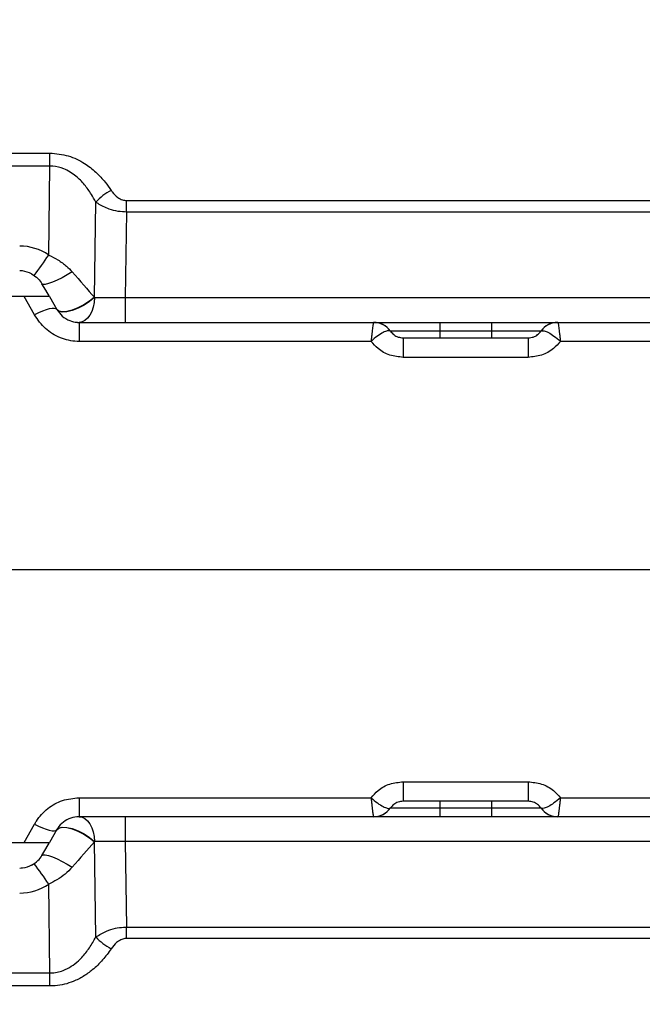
# Model space of a CAD drawing. Extents: x 0 to 16820, y 0 to 11880.
# Tile 41 of 77: x 8684 to 8805, y 6317 to 6509. Entities that reach past the tile are written whole.
import ezdxf

# ---------------------------------------------------------------- set-up
doc = ezdxf.new("R2010")
doc.units = 0
doc.header["$LTSCALE"] = 20
doc.layers.get('0').update_dxf_attribs({"linetype": 'CONTINUOUS'})
doc.styles.add('SLDTEXTSTYLE0', font='TXT', dxfattribs={"width": 0.605})
doc.dimstyles.new('SLDDIMSTYLE0', dxfattribs={"dimtxt": 100, "dimasz": 100, "dimexe": 0, "dimexo": 0.0625, "dimgap": 25, "dimtad": 1, "dimdec": 1, "dimrnd": 1e-09, "dimzin": 12, "dimtxsty": 'SLDTEXTSTYLE0', "dimsah": 1, "dimcen": 0, "dimazin": 3, "dimtfac": 1, "dimtofl": 0, "dimtmove": 0, "dimatfit": 3, "dimtolj": 1, "dimtzin": 12})
doc.dimstyles.new('SLDDIMSTYLE1', dxfattribs={"dimtxt": 100, "dimasz": 100, "dimexe": 0, "dimexo": 0.0625, "dimgap": 25, "dimtad": 1, "dimdec": 4, "dimlfac": 20, "dimzin": 12, "dimtxsty": 'SLDTEXTSTYLE0', "dimsah": 1, "dimcen": 0.09, "dimazin": 3, "dimtfac": 1, "dimtofl": 0, "dimtmove": 0, "dimatfit": 3, "dimtolj": 1, "dimtzin": 12})

# ---------------------------------------------------------------- blocks, each defined once
blk = doc.blocks.new('_D')
at = {"color": 7, "linetype": 'CONTINUOUS'}
for q in [(10380.8, 9036.16), (8366, 6401.82)]:
    blk.add_line((9334.36, 7667.96), q, dxfattribs=at)
blk.add_solid([(9334.36, 7667.96), (9407.03, 7738.27), (9383.2, 7756.5)], dxfattribs=at)
at = {"color": 7, "linetype": 'CONTINUOUS', "insert": (10032.55, 8792.98), "char_height": 100, "attachment_point": 1, "rotation": 52.5905, "style": 'SLDTEXTSTYLE0'}
blk.add_mtext('R1594', dxfattribs=at)
blk = doc.blocks.new('_D_1')
at = {"color": 7, "linetype": 'CONTINUOUS'}
blk.add_line((11867.49, 8642.4), (8366, 6401.82), dxfattribs=at)
blk.add_solid([(11867.49, 8642.4), (11775.17, 8601.13), (11791.34, 8575.86)], dxfattribs=at)
at = {"color": 7, "linetype": 'CONTINUOUS', "insert": (9875.65, 7520.81), "char_height": 100, "attachment_point": 1, "rotation": 32.6149, "style": 'SLDTEXTSTYLE0'}
blk.add_mtext('R4157', dxfattribs=at)
blk = doc.blocks.new('_D_2')
at = {"color": 7, "linetype": 'CONTINUOUS'}
for p, q in [((4232.76, 7130.62), (3693.35, 7225.73)), ((8406, 6401.82), (13110.72, 6401.82))]:
    blk.add_line(p, q, dxfattribs=at)
blk.add_arc((8366, 6401.82), 4714.73, 0, 170, dxfattribs=at)
for points in [[(3722.9, 7220.52), (3756.05, 7316.05), (3726.56, 7321.58)], [(13080.72, 6401.82), (13094.66, 6501.97), (13064.66, 6501.66)]]:
    blk.add_solid(points, dxfattribs=at)
at = {"color": 7, "linetype": 'CONTINUOUS', "insert": (8646.6, 11239.4), "char_height": 100, "attachment_point": 1, "rotation": 355, "style": 'SLDTEXTSTYLE0'}
blk.add_mtext('170°', dxfattribs=at)
blk = doc.blocks.new('_D_3')
at = {"color": 7, "linetype": 'CONTINUOUS'}
for p, q in [((8406, 6401.82), (13085.4, 6401.82)), ((4232.76, 5673.02), (3718.3, 5582.3))]:
    blk.add_line(p, q, dxfattribs=at)
blk.add_arc((8366, 6401.82), 4689.4, 190, 0, dxfattribs=at)
for points in [[(13055.4, 6401.82), (13039.33, 6301.99), (13069.33, 6301.67)], [(3747.84, 5587.51), (3751.51, 5486.46), (3781, 5491.99)]]:
    blk.add_solid(points, dxfattribs=at)
at = {"color": 7, "linetype": 'CONTINUOUS', "insert": (8621.93, 1846.3), "char_height": 100, "attachment_point": 1, "rotation": 5, "style": 'SLDTEXTSTYLE0'}
blk.add_mtext('170°', dxfattribs=at)

msp = doc.modelspace()

# ---------------------------------------------------------------- linework, layer by layer
at = {"color": 8, "linetype": 'CONTINUOUS'}
for p, q in [((8661.7676033, 6482.6910643), (8690.2262582, 6482.6910643)), ((8690.2262582, 6480.1517649), (8690.2262582, 6482.6910643)), ((8690.2262582, 6480.1517649), (8661.7676033, 6480.1517649)), ((8689.9767531, 6462.9029928), (8690.2262582, 6480.1517649)), ((8698.8548649, 6454.6848013), (8699.122162, 6473.1640293)), ((8705.0924016, 6473.4754337), (8836.9014574, 6473.4754337)), ((8705.0924016, 6471.2453856), (8705.0924016, 6473.4754337)), ((8705.0924016, 6471.2453856), (8704.8522843, 6454.6452983)), ((8836.9014574, 6471.2453856), (8705.0924016, 6471.2453856)), ((8687.2234358, 6451.274339), (8685.2366639, 6454.8197946)), ((8704.8522843, 6454.6452983), (8704.8522843, 6449.8197956)), ((8704.8522843, 6454.6452983), (8837.1415747, 6454.6452983)), ((8695.8836926, 6449.8197956), (8695.8836926, 6446.122825)), ((8765.9969343, 6449.8197956), (8765.9969343, 6448.1055102)), ((8775.9969248, 6449.8197956), (8775.9969248, 6448.1055102)), ((8756.3818706, 6448.1055102), (8756.2889768, 6448.181372)), ((8765.9969343, 6448.1055102), (8756.3818706, 6448.1055102)), ((8765.9969343, 6448.1055102), (8765.9969343, 6446.819797)), ((8775.9969248, 6448.1055102), (8765.9969343, 6448.1055102)), ((8785.6119884, 6448.1055102), (8775.9969248, 6448.1055102)), ((8775.9969248, 6448.1055102), (8775.9969248, 6446.819797)), ((8785.6119884, 6448.1055102), (8785.7048525, 6448.181372)), ((8752.5988234, 6446.122825), (8695.8836926, 6446.122825)), ((8758.8438107, 6446.819797), (8758.8438107, 6443.0319181)), ((8783.1500484, 6446.819797), (8783.1500484, 6443.0319181)), ((8846.1101664, 6446.122825), (8789.3950356, 6446.122825)), ((8783.1500484, 6443.0319181), (8758.8438107, 6443.0319181)), ((8603.7237359, 6401.8197952), (8881.6832019, 6401.8197952)), ((8758.8438107, 6360.6076723), (8783.1500484, 6360.6076723)), ((8758.8438107, 6360.6076723), (8758.8438107, 6356.8197934)), ((8783.1500484, 6360.6076723), (8783.1500484, 6356.8197934)), ((8695.8836926, 6357.5167654), (8752.5988234, 6357.5167654)), ((8695.8836926, 6357.5167654), (8695.8836926, 6353.8197948)), ((8765.9969343, 6356.8197934), (8765.9969343, 6355.5340803)), ((8775.9969248, 6356.8197934), (8775.9969248, 6355.5340803)), ((8789.3950356, 6357.5167654), (8846.1101664, 6357.5167654)), ((8756.2889768, 6355.4582185), (8756.3818706, 6355.5340803)), ((8756.3818706, 6355.5340803), (8765.9969343, 6355.5340803)), ((8765.9969343, 6355.5340803), (8765.9969343, 6353.8197948)), ((8765.9969343, 6355.5340803), (8775.9969248, 6355.5340803)), ((8775.9969248, 6355.5340803), (8785.6119884, 6355.5340803)), ((8775.9969248, 6355.5340803), (8775.9969248, 6353.8197948)), ((8785.6119884, 6355.5340803), (8785.7048525, 6355.4582185)), ((8685.2366639, 6348.8197958), (8687.2234358, 6352.3652515)), ((8704.8522843, 6353.8197948), (8704.8522843, 6348.9942922)), ((8699.122162, 6330.4755612), (8698.8548649, 6348.9547892)), ((8837.1415747, 6348.9942922), (8704.8522843, 6348.9942922)), ((8704.8522843, 6348.9942922), (8705.0924016, 6332.3942049)), ((8690.2262582, 6323.4878255), (8689.9767531, 6340.7365976)), ((8705.0924016, 6332.3942049), (8836.9014574, 6332.3942049)), ((8705.0924016, 6330.1641567), (8705.0924016, 6332.3942049)), ((8836.9014574, 6330.1641567), (8705.0924016, 6330.1641567)), ((8661.7676033, 6323.4878255), (8690.2262582, 6323.4878255)), ((8690.2262582, 6320.9485261), (8690.2262582, 6323.4878255)), ((8690.2262582, 6320.9485261), (8661.7676033, 6320.9485261))]:
    msp.add_line(p, q, dxfattribs=at)
at = {"color": 7, "linetype": 'CONTINUOUS'}
for p, q in [((8685.2366639, 6454.8197946), (8666.7571975, 6454.8197946)), ((8690.1101781, 6454.8197946), (8691.5535642, 6452.319797)), ((8695.8836926, 6449.8197956), (8753.091277, 6449.8197956)), ((8753.1479014, 6449.8197956), (8765.9969343, 6449.8197956)), ((8765.9969343, 6449.8197956), (8775.9969248, 6449.8197956)), ((8775.9969248, 6449.8197956), (8788.8115658, 6449.8197956)), ((8788.902582, 6449.8197956), (8846.1101664, 6449.8197956)), ((8758.8438107, 6446.819797), (8783.1500484, 6446.819797)), ((8783.1500484, 6356.8197934), (8758.8438107, 6356.8197934)), ((8753.091277, 6353.8197948), (8695.8836926, 6353.8197948)), ((8765.9969343, 6353.8197948), (8753.1822933, 6353.8197948)), ((8775.9969248, 6353.8197948), (8765.9969343, 6353.8197948)), ((8788.8459576, 6353.8197948), (8775.9969248, 6353.8197948)), ((8846.1101664, 6353.8197948), (8788.902582, 6353.8197948)), ((8691.5535642, 6351.3197935), (8690.1101781, 6348.8197958)), ((8666.7571975, 6348.8197958), (8685.2366639, 6348.8197958))]:
    msp.add_line(p, q, dxfattribs=at)
at = {"color": 8, "linetype": 'CONTINUOUS', "flags": 128}
for points in [[(8694.5303692, 6459.6315546), (8693.5710622, 6459.0436964), (8692.5821615, 6458.4958366), (8691.6146291, 6458.0162166), (8690.7183541, 6457.6295576), (8689.9395002, 6457.355786), (8689.318241, 6457.209017), (8688.8865842, 6457.1968092), (8688.666792, 6457.3197959)], [(8698.8548649, 6454.6848013), (8697.9064358, 6453.9154431), (8696.8181146, 6453.2110652), (8695.6641389, 6452.6197276), (8694.5232464, 6452.181775), (8693.4732808, 6451.9270955), (8692.5859166, 6451.8730639), (8691.9216527, 6452.0233645), (8691.5258778, 6452.3677452)], [(8698.873104, 6454.6367413), (8697.9239596, 6453.8689925), (8696.8358768, 6453.1660004), (8695.6829442, 6452.5756499), (8694.543661, 6452.1381444), (8693.4956623, 6451.8832861), (8692.6102949, 6451.8284275), (8691.9479085, 6451.9773124), (8691.5535642, 6452.319797)], [(8698.873104, 6454.6367413), (8698.7974061, 6453.6877422), (8698.6149265, 6452.7802466), (8698.3322812, 6451.9475324), (8697.9598416, 6451.2201248), (8697.5113167, 6450.624693), (8697.0030976, 6450.1830748), (8696.4538408, 6449.9114564), (8695.8836926, 6449.8197956)], [(8691.5535642, 6452.319797), (8691.3722767, 6452.4755961), (8691.0597397, 6452.547375), (8690.6258477, 6452.5328612), (8690.0842799, 6452.4325131), (8689.4522322, 6452.2495082), (8688.7496723, 6451.9896357), (8687.9988028, 6451.6611135), (8687.2234358, 6451.274339)], [(8687.2234358, 6352.3652515), (8687.9988028, 6351.9784769), (8688.7496723, 6351.6499548), (8689.4522322, 6351.3900822), (8690.0842799, 6351.2070774), (8690.6258477, 6351.1067292), (8691.0597397, 6351.0922155), (8691.3722767, 6351.1639944), (8691.5535642, 6351.3197935)], [(8695.8836926, 6353.8197948), (8696.4538408, 6353.728134), (8697.0030976, 6353.4565157), (8697.5113167, 6353.0148974), (8697.9598416, 6352.4194656), (8698.3322812, 6351.692058), (8698.6149265, 6350.8593439), (8698.7974061, 6349.9518482), (8698.873104, 6349.0028492)], [(8691.5258778, 6351.2718453), (8691.9216527, 6351.616226), (8692.5859166, 6351.7665266), (8693.4732808, 6351.7124949), (8694.5232464, 6351.4578155), (8695.6641389, 6351.0198629), (8696.8181146, 6350.4285252), (8697.9064358, 6349.7241473), (8698.8548649, 6348.9547892)], [(8691.5535642, 6351.3197935), (8691.9479085, 6351.662278), (8692.6102949, 6351.811163), (8693.4956623, 6351.7563044), (8694.543661, 6351.5014461), (8695.6829442, 6351.0639405), (8696.8358768, 6350.47359), (8697.9239596, 6349.770598), (8698.873104, 6349.0028492)], [(8688.666792, 6346.3197945), (8688.8865842, 6346.4427812), (8689.318241, 6346.4305735), (8689.9395002, 6346.2838045), (8690.7183541, 6346.0100329), (8691.6146291, 6345.6233738), (8692.5821615, 6345.1437539), (8693.5710622, 6344.5958941), (8694.5303692, 6344.0080358)]]:
    msp.add_lwpolyline(points, dxfattribs=at)
at = {"color": 7, "linetype": 'CONTINUOUS', "flags": 128}
for points in [[(8690.1101781, 6454.8197946), (8689.3923296, 6456.0631289), (8688.666792, 6457.3197959)], [(8688.666792, 6346.3197945), (8689.3923296, 6347.5764616), (8690.1101781, 6348.8197958)]]:
    msp.add_lwpolyline(points, dxfattribs=at)
at = {"color": 7, "linetype": 'CONTINUOUS'}
for centre, radius, start, end in [((8365.9969283, 6401.8197952), 4157, 190, 170), ((8365.9969283, 6401.8197952), 1594, 190, 170), ((8753.0992594, 6445.8197952), 4, 34.849904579, 90), ((8788.8945973, 6445.8197952), 4, 90, 145.150095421), ((8753.0992594, 6357.8197952), 4, 270, 325.150095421), ((8788.8945973, 6357.8197952), 4, 214.849904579, 270)]:
    msp.add_arc(centre, radius, start, end, dxfattribs=at)
at = {"color": 8, "linetype": 'CONTINUOUS'}
for centre, radius, start, end in [((8707.3544844, 6465.4829281), 11.2592383, 117.698083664, 136.983861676), ((8684.3366743, 6454.6452977), 10, 55.666570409, 90), ((8638.858042, 6496.3755609), 61.1026631, 322.227686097, 326.783192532), ((8753.0858799, 6445.8695864), 3.9502129, 35.819284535, 89.921717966), ((8788.9080172, 6445.8694539), 3.9503455, 90.078831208, 144.179732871), ((8753.0858799, 6357.7700041), 3.9502129, 270.078282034, 324.180715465), ((8788.9080172, 6357.7701366), 3.9503455, 215.820267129, 269.921168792), ((8638.858042, 6307.2640296), 61.1026631, 33.216807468, 37.772313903), ((8684.3366743, 6348.9942927), 10, 270, 304.333429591), ((8707.3544844, 6338.1566623), 11.2592383, 223.016138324, 242.301916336)]:
    msp.add_arc(centre, radius, start, end, dxfattribs=at)
for centre, major_axis, ratio, start_param, end_param in [((8689.999676, 6465.0111886), (-14.7558246, 16.9719826), 0.0051745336, 1.8888286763, 2.2203797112), ((8704.6404749, 6439.652581), (-9.6352478, 25.2766889), 0.002384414, 0.932986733, 0.9353497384), ((8704.8598634, 6454.8197952), (10.0020923, 0.0723817), 0.017439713, 4.0705707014, 4.7115057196), ((8689.999676, 6338.6284018), (14.7558246, 16.9719826), 0.0051745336, 0.9212129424, 1.2527639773), ((8704.6404749, 6363.9870095), (9.6352478, 25.2766889), 0.002384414, 2.2062429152, 2.2086059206), ((8704.8598634, 6348.8197952), (10.0020923, -0.0723817), 0.017439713, 1.5716795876, 2.2126146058)]:
    msp.add_ellipse(centre, major_axis=major_axis, ratio=ratio, start_param=start_param, end_param=end_param, dxfattribs=at)
for points, knots in [([(8690.2262582, 6482.6910643), (8691.4344082, 6482.5803419), (8693.853766, 6482.3586169), (8696.8384641, 6480.8578416), (8699.1751638, 6479.035286), (8700.8569438, 6477.2341847), (8701.7461768, 6475.9804834), (8702.1210505, 6475.451961)], [0, 0, 0, 0, 0.236583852, 0.473766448, 0.666347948, 0.8593424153, 1, 1, 1, 1]), ([(8699.122162, 6473.1640293), (8698.8439179, 6473.6742354), (8698.1978793, 6474.858853), (8696.9586321, 6476.5929482), (8695.2345977, 6478.3598664), (8693.1547275, 6479.6694924), (8691.3205888, 6480.1297027), (8690.4095523, 6480.1480696), (8690.2262582, 6480.1517649)], [0, 0, 0, 0, 0.150830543, 0.3502046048, 0.5490208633, 0.7792513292, 0.9555869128, 1, 1, 1, 1]), ([(8702.1210505, 6475.451961), (8702.1911411, 6475.3511995), (8702.5462209, 6474.8407407), (8703.2053703, 6474.1433423), (8704.2050183, 6473.565506), (8704.8190001, 6473.5031849), (8705.0924016, 6473.4754337)], [0, 0, 0, 0, 0.1043723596, 0.5287512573, 0.7901563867, 1, 1, 1, 1]), ([(8705.0924016, 6471.2453856), (8704.5518689, 6471.2740536), (8703.3866951, 6471.3358504), (8701.4470065, 6471.8562669), (8700.0310915, 6472.5440381), (8699.2644546, 6473.0669699), (8699.122162, 6473.1640293)], [0, 0, 0, 0, 0.2390474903, 0.5152914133, 0.9100350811, 1, 1, 1, 1]), ([(8689.9767531, 6462.9029928), (8690.5817473, 6462.5987505), (8691.8092222, 6461.9814722), (8693.3444969, 6460.8713123), (8694.1720358, 6460.0061704), (8694.5303692, 6459.6315546)], [0, 0, 0, 0, 0.3552802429, 0.7208293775, 1, 1, 1, 1]), ([(8695.8836926, 6446.122825), (8695.7526167, 6446.1245099), (8694.5112484, 6446.140467), (8692.1340379, 6446.6737479), (8689.1555328, 6448.4769902), (8687.8693508, 6450.3391635), (8687.2234358, 6451.274339)], [0, 0, 0, 0, 0.036930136, 0.3497506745, 0.6734475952, 1, 1, 1, 1]), ([(8753.091277, 6449.8197956), (8753.0710867, 6449.7688954), (8753.0314347, 6449.6689315), (8752.9139419, 6448.8919283), (8752.7929676, 6447.9202847), (8752.6849707, 6446.9538994), (8752.6281573, 6446.4105175), (8752.5993102, 6446.1275988), (8752.5988234, 6446.122825)], [0, 0, 0, 0, 0.2469159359, 0.4849225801, 0.7348171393, 0.8643423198, 0.9977109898, 1, 1, 1, 1]), ([(8788.902582, 6449.8197956), (8788.9227723, 6449.7688954), (8788.9624244, 6449.6689315), (8789.0799172, 6448.8919283), (8789.2008914, 6447.9202847), (8789.3088884, 6446.9538994), (8789.3657017, 6446.4105175), (8789.3945489, 6446.1275988), (8789.3950356, 6446.122825)], [0, 0, 0, 0, 0.2469159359, 0.4849225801, 0.7348171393, 0.8643423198, 0.9977109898, 1, 1, 1, 1]), ([(8756.2889768, 6448.181372), (8756.1367282, 6448.2037825), (8755.8378779, 6448.2477723), (8754.9533205, 6447.8798914), (8753.8545194, 6447.1909305), (8753.0192746, 6446.5062847), (8752.6024391, 6446.1261226), (8752.5988234, 6446.122825)], [0, 0, 0, 0, 0.24730578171, 0.4854390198, 0.73543128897, 0.997705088, 1, 1, 1, 1]), ([(8785.7048525, 6448.181372), (8785.8571132, 6448.2037827), (8786.1559864, 6448.2477729), (8787.0405366, 6447.8798914), (8788.1393403, 6447.1909304), (8788.9745844, 6446.5062847), (8789.3914199, 6446.1261226), (8789.3950356, 6446.122825)], [0, 0, 0, 0, 0.2473069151, 0.4854397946, 0.7354316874, 0.9977050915, 1, 1, 1, 1]), ([(8758.8438107, 6443.0319181), (8757.9664648, 6443.1208132), (8756.2065851, 6443.299129), (8754.0425598, 6444.516694), (8753.0314863, 6445.6414952), (8752.5988234, 6446.122825)], [0, 0, 0, 0, 0.3625346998, 0.7272131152, 1, 1, 1, 1]), ([(8789.3950356, 6446.122825), (8788.9623727, 6445.6414952), (8787.9512993, 6444.516694), (8785.787274, 6443.299129), (8784.0273943, 6443.1208132), (8783.1500484, 6443.0319181)], [0, 0, 0, 0, 0.2727868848, 0.6374653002, 1, 1, 1, 1]), ([(8752.5988234, 6357.5167654), (8753.0314863, 6357.9980952), (8754.0425598, 6359.1228964), (8756.2065851, 6360.3404614), (8757.9664648, 6360.5187772), (8758.8438107, 6360.6076723)], [0, 0, 0, 0, 0.2727868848, 0.6374653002, 1, 1, 1, 1]), ([(8783.1500484, 6360.6076723), (8784.0273943, 6360.5187772), (8785.787274, 6360.3404614), (8787.9512993, 6359.1228964), (8788.9623727, 6357.9980952), (8789.3950356, 6357.5167654)], [0, 0, 0, 0, 0.3625346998, 0.7272131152, 1, 1, 1, 1]), ([(8687.2234358, 6352.3652515), (8687.3434533, 6352.5691699), (8688.0136316, 6353.7078511), (8689.6753674, 6355.50475), (8692.5910537, 6357.1905633), (8694.7882926, 6357.408244), (8695.8836926, 6357.5167654)], [0, 0, 0, 0, 0.0688460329, 0.3844365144, 0.6931201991, 1, 1, 1, 1]), ([(8752.5988234, 6357.5167654), (8752.6024391, 6357.5134679), (8753.0192746, 6357.1333058), (8753.8545194, 6356.44866), (8754.9533205, 6355.7596991), (8755.8378779, 6355.3918181), (8756.1367282, 6355.4358079), (8756.2889768, 6355.4582185)], [0, 0, 0, 0, 0.002294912, 0.264568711, 0.5145609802, 0.7526942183, 1, 1, 1, 1]), ([(8752.5988234, 6357.5167654), (8752.5993102, 6357.5119916), (8752.6281573, 6357.229073), (8752.6849707, 6356.685691), (8752.7929676, 6355.7193057), (8752.9139419, 6354.7476621), (8753.0314347, 6353.970659), (8753.0710867, 6353.8706951), (8753.091277, 6353.8197948)], [0, 0, 0, 0, 0.0022890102, 0.1356576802, 0.2651828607, 0.5150774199, 0.7530840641, 1, 1, 1, 1]), ([(8789.3950356, 6357.5167654), (8789.3914199, 6357.5134679), (8788.9745844, 6357.1333058), (8788.1393403, 6356.44866), (8787.0405366, 6355.759699), (8786.1559864, 6355.3918176), (8785.8571132, 6355.4358077), (8785.7048525, 6355.4582185)], [0, 0, 0, 0, 0.0022949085, 0.2645683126, 0.5145602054, 0.7526930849, 1, 1, 1, 1]), ([(8789.3950356, 6357.5167654), (8789.3945489, 6357.5119916), (8789.3657017, 6357.229073), (8789.3088884, 6356.685691), (8789.2008914, 6355.7193057), (8789.0799172, 6354.7476621), (8788.9624244, 6353.970659), (8788.9227723, 6353.8706951), (8788.902582, 6353.8197948)], [0, 0, 0, 0, 0.0022890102, 0.1356576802, 0.2651828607, 0.5150774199, 0.7530840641, 1, 1, 1, 1]), ([(8694.5303692, 6344.0080358), (8694.0913651, 6343.5568627), (8693.2007302, 6342.64154), (8691.6385908, 6341.5644108), (8690.5105814, 6341.0025141), (8689.9767531, 6340.7365976)], [0, 0, 0, 0, 0.3386352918, 0.6870104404, 1, 1, 1, 1]), ([(8699.122162, 6330.4755612), (8699.7905278, 6330.8892927), (8700.9193505, 6331.588056), (8702.8204084, 6332.1707826), (8704.1572352, 6332.3710313), (8704.8918138, 6332.3892343), (8705.0924016, 6332.3942049)], [0, 0, 0, 0, 0.39944626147, 0.67463648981, 0.91115458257, 1, 1, 1, 1]), ([(8690.2262582, 6323.4878255), (8690.4832732, 6323.4954388), (8691.5570436, 6323.5272457), (8692.7111337, 6323.8864744), (8694.0468565, 6324.5467896), (8695.1285136, 6325.2602385), (8696.5736971, 6326.6145883), (8697.9453251, 6328.3554852), (8698.7274299, 6329.7644499), (8699.122162, 6330.4755612)], [0, 0, 0, 0, 0.0622450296, 0.2600503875, 0.2862964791, 0.4318735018, 0.5822360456, 0.7891525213, 1, 1, 1, 1]), ([(8705.0924016, 6330.1641567), (8704.9919626, 6330.1604229), (8704.6168493, 6330.1464779), (8703.9175331, 6329.9301173), (8702.9485075, 6329.286363), (8702.4382358, 6328.6088019), (8702.1210505, 6328.1876294)], [0, 0, 0, 0, 0.0773328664, 0.288817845, 0.55792861, 1, 1, 1, 1]), ([(8702.1210505, 6328.1876294), (8701.5850495, 6327.4459039), (8700.5138777, 6325.9636014), (8698.6711356, 6324.171165), (8696.7384903, 6322.7788336), (8694.3934007, 6321.5855337), (8692.123544, 6320.9994635), (8690.5688057, 6320.9577227), (8690.2262582, 6320.9485261)], [0, 0, 0, 0, 0.1982492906, 0.3961915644, 0.5454266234, 0.6944148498, 0.9326719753, 1, 1, 1, 1])]:
    msp.add_open_spline(points, degree=3, knots=knots, dxfattribs=at)
at = {"color": 7, "linetype": 'CONTINUOUS'}
for points, knots in [([(8686.6616322, 6459.2463633), (8686.0888407, 6459.4861332), (8685.3393068, 6459.7998872), (8684.5279776, 6459.8464384), (8684.3366636, 6459.8574153)], [0, 0, 0, 0, 0.76419688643, 1, 1, 1, 1]), ([(8686.6616322, 6459.2463633), (8687.0974951, 6458.9725536), (8687.8948682, 6458.4716426), (8688.4259927, 6457.679111), (8688.666792, 6457.3197959)], [0, 0, 0, 0, 0.5466236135, 1, 1, 1, 1]), ([(8690.1101781, 6454.8197946), (8690.0660223, 6454.8197946), (8689.9776261, 6454.8197946), (8689.2452475, 6454.8197946), (8688.1535565, 6454.8197946), (8686.7748622, 6454.8197946), (8685.7596694, 6454.8197946), (8685.2366639, 6454.8197946)], [0, 0, 0, 0, 0.1972173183, 0.3948129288, 0.586435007, 0.7869402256, 1, 1, 1, 1]), ([(8691.5535642, 6452.319797), (8691.8730441, 6451.8682465), (8692.5001731, 6450.9818671), (8693.9461974, 6450.1184348), (8695.0729011, 6449.858042), (8695.6951414, 6449.8219463), (8695.818144, 6449.8205433), (8695.8836926, 6449.8197956)], [0, 0, 0, 0, 0.3349043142, 0.6574066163, 0.9324124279, 0.9639822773, 1, 1, 1, 1]), ([(8756.3818706, 6448.1055102), (8756.5752435, 6447.873423), (8756.9611825, 6447.4102168), (8757.8393482, 6446.9202185), (8758.5131475, 6446.8528552), (8758.8438107, 6446.819797)], [0, 0, 0, 0, 0.3383569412, 0.6753024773, 1, 1, 1, 1]), ([(8783.1500484, 6446.819797), (8783.4807115, 6446.8528552), (8784.1545109, 6446.9202185), (8785.0326765, 6447.4102168), (8785.4186156, 6447.873423), (8785.6119884, 6448.1055102)], [0, 0, 0, 0, 0.32469752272, 0.66164305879, 1, 1, 1, 1]), ([(8758.8438107, 6356.8197934), (8758.5131475, 6356.7867353), (8757.8393482, 6356.719372), (8756.9611825, 6356.2293736), (8756.5752435, 6355.7661674), (8756.3818706, 6355.5340803)], [0, 0, 0, 0, 0.32469752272, 0.66164305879, 1, 1, 1, 1]), ([(8785.6119884, 6355.5340803), (8785.4186156, 6355.7661674), (8785.0326765, 6356.2293736), (8784.1545109, 6356.719372), (8783.4807115, 6356.7867353), (8783.1500484, 6356.8197934)], [0, 0, 0, 0, 0.3383569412, 0.6753024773, 1, 1, 1, 1]), ([(8695.8836926, 6353.8197948), (8695.3345895, 6353.7664589), (8694.2245079, 6353.6586335), (8692.761336, 6352.8295694), (8691.9431156, 6351.9624256), (8691.6134829, 6351.4186397), (8691.5535642, 6351.3197935)], [0, 0, 0, 0, 0.3000627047, 0.6066147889, 0.9284927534, 1, 1, 1, 1]), ([(8685.2366639, 6348.8197958), (8685.8491182, 6348.8197958), (8687.0773936, 6348.8197958), (8688.6589266, 6348.8197958), (8689.6881747, 6348.8197958), (8690.0728631, 6348.8197958), (8690.1013667, 6348.8197958), (8690.1101781, 6348.8197958)], [0, 0, 0, 0, 0.2493600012, 0.5000907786, 0.7185790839, 0.9130032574, 1, 1, 1, 1]), ([(8686.6616322, 6344.3932271), (8687.0974951, 6344.6670369), (8687.8948682, 6345.1679479), (8688.4259927, 6345.9604794), (8688.666792, 6346.3197945)], [0, 0, 0, 0, 0.5466236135, 1, 1, 1, 1]), ([(8686.6616322, 6344.3932271), (8686.0888407, 6344.1534573), (8685.3393068, 6343.8397032), (8684.5279776, 6343.7931521), (8684.3366636, 6343.7821752)], [0, 0, 0, 0, 0.76419688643, 1, 1, 1, 1])]:
    msp.add_open_spline(points, degree=3, knots=knots, dxfattribs=at)

# ---------------------------------------------------------------- dimensions: what is measured, and where the dimension line sits
for base, line1, line2, picture, middle in [((8776.9122976, 11098.6039576), ((7345.1676267, 6401.8197952), (8365.9969283, 6401.8197952)), ((4272.1510991, 7123.6752698), (6796.21337, 6678.6149904)), '_D_2', (8776.9122976, 11098.6039576)), ((8774.7050665, 1730.2643988), ((4272.1510991, 5679.9643207), (6796.21337, 6125.0246)), ((7345.1676267, 6401.8197952), (8365.9969283, 6401.8197952)), '_D_3', (8774.7050665, 1730.2643988))]:
    dim = msp.add_angular_dim_2l(base=base, line1=line1, line2=line2, dimstyle='SLDDIMSTYLE1', dxfattribs=at)
    dim.commit()
    dim.dimension.update_dxf_attribs({"geometry": picture, "text_midpoint": middle, "dimtype": 162})
for mpoint, picture, middle in [((9334.3644854, 7667.9557573), '_D', (10258.4359328, 8876.1747058)), ((11867.4903821, 8642.3984244), '_D_1', (10116.7438552, 7522.1093098))]:
    dim = msp.add_radius_dim(center=(8365.9969283, 6401.8197952), mpoint=mpoint, dimstyle='SLDDIMSTYLE0', dxfattribs=at)
    dim.commit()
    dim.dimension.update_dxf_attribs({"geometry": picture, "text_midpoint": middle, "dimtype": 164})

doc.saveas('drawing.dxf')
